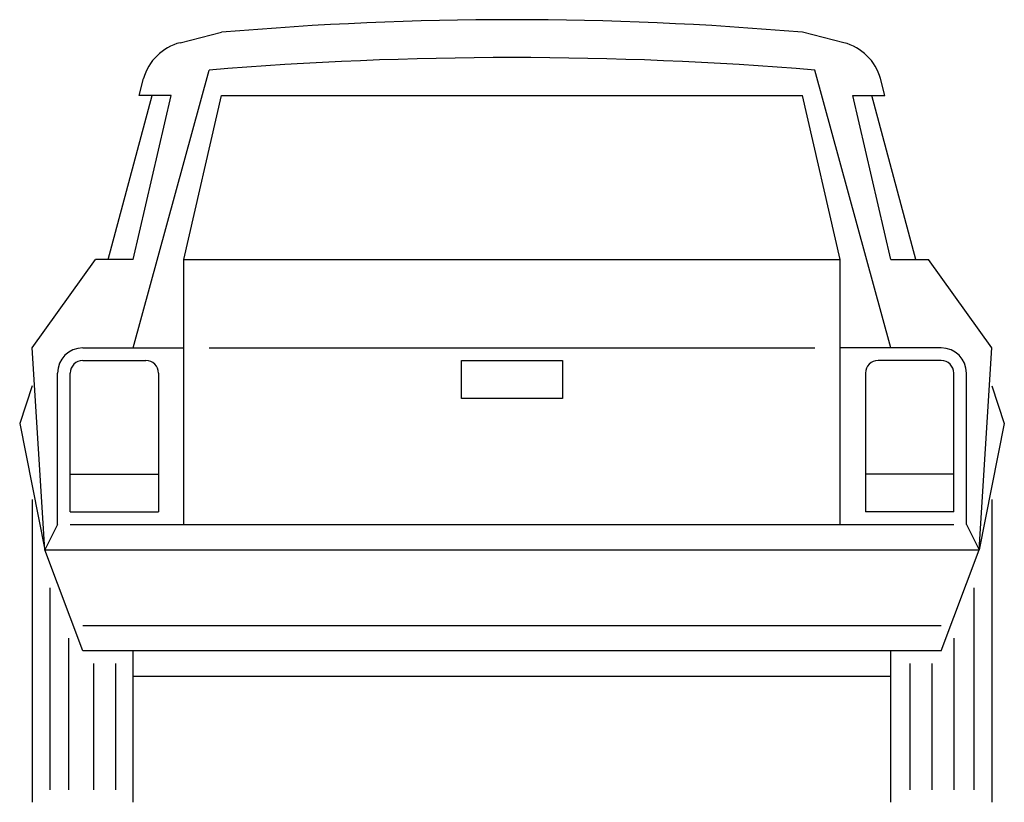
# Model space of a CAD drawing. Extents: x 246 to 324, y 14 to 76.
import ezdxf

# ---------------------------------------------------------------- set-up
doc = ezdxf.new("R2010")
doc.units = 0
doc.layers.get('0').update_dxf_attribs({"linetype": 'CONTINUOUS'})
doc.layers.add('CAR_DTL', color=7, linetype='CONTINUOUS')

msp = doc.modelspace()

# ---------------------------------------------------------------- linework, layer by layer
at = {"color": 0}
for p, q in [((258.716, 74.179), (262, 75)), ((311.284, 74.179), (308, 75)), ((255.467, 70), (255.821, 71.329)), ((314.533, 70), (314.179, 71.329)), ((253, 57), (256.499, 70)), ((255, 57), (258, 70)), ((258, 70), (255.467, 70)), ((259, 57), (262, 70)), ((262, 70), (308, 70)), ((311, 57), (308, 70)), ((312, 70), (314.533, 70)), ((315, 57), (312, 70)), ((317, 57), (313.501, 70)), ((247, 50), (252, 57)), ((255, 57), (252, 57)), ((259, 57), (311, 57)), ((259, 36), (259, 57)), ((311, 36), (311, 57)), ((315, 57), (318, 57)), ((323, 50), (318, 57)), ((248, 34), (247, 50)), ((322, 34), (323, 50)), ((251, 49), (256, 49)), ((319, 49), (314, 49)), ((250, 37), (250, 48)), ((257, 48), (257, 37)), ((313, 48), (313, 37)), ((320, 37), (320, 48)), ((247, 47), (246, 44)), ((323, 47), (324, 44)), ((246, 44), (248, 34)), ((324, 44), (322, 34)), ((247, 38), (247, 14)), ((323, 38), (323, 14)), ((250, 37), (257, 37)), ((320, 37), (313, 37)), ((248, 34), (322, 34)), ((251, 26), (248, 34)), ((319, 26), (322, 34)), ((319, 26), (251, 26)), ((255, 14), (255, 26)), ((315, 14), (315, 26))]:
    msp.add_line(p, q, dxfattribs=at)
for centre, radius, start, end in [((285, -189), 265, 85.02089, 94.97911), ((259.686, 70.298), 4, 104.03624, 165.06858), ((310.314, 70.298), 4, 14.93142, 75.96376), ((251, 48), 1, 90, 180), ((256, 48), 1, 0, 90), ((314, 48), 1, 90, 180), ((319, 48), 1, 0, 90)]:
    msp.add_arc(centre, radius, start, end, dxfattribs=at)
at = {"layer": 'CAR_DTL', "color": 0}
for p, q in [((255, 50), (261, 72)), ((315, 50), (309, 72)), ((251, 50), (259, 50)), ((261, 50), (309, 50)), ((319, 50), (311, 50)), ((281, 46), (281, 49)), ((281, 49), (289, 49)), ((289, 49), (289, 46)), ((249, 36), (249, 48)), ((321, 36), (321, 48)), ((289, 46), (281, 46)), ((250, 40), (257, 40)), ((320, 40), (313, 40)), ((249, 36), (248, 34)), ((250, 36), (320, 36)), ((321, 36), (322, 34)), ((248.386, 31), (248.386, 15)), ((321.597, 31), (321.597, 15)), ((251, 28), (319, 28)), ((249.877, 27), (249.877, 15)), ((320, 27), (320, 15)), ((251.86, 25), (251.86, 15)), ((253.597, 25), (253.597, 15)), ((316.509, 25), (316.509, 15)), ((318.263, 25), (318.263, 15)), ((255, 24), (315, 24))]:
    msp.add_line(p, q, dxfattribs=at)
for centre, radius, start, end in [((285, -215.5), 288.5, 85.22811, 94.77189), ((251, 48), 2, 90, 180), ((319, 48), 2, 0, 90)]:
    msp.add_arc(centre, radius, start, end, dxfattribs=at)

doc.saveas('drawing.dxf')
